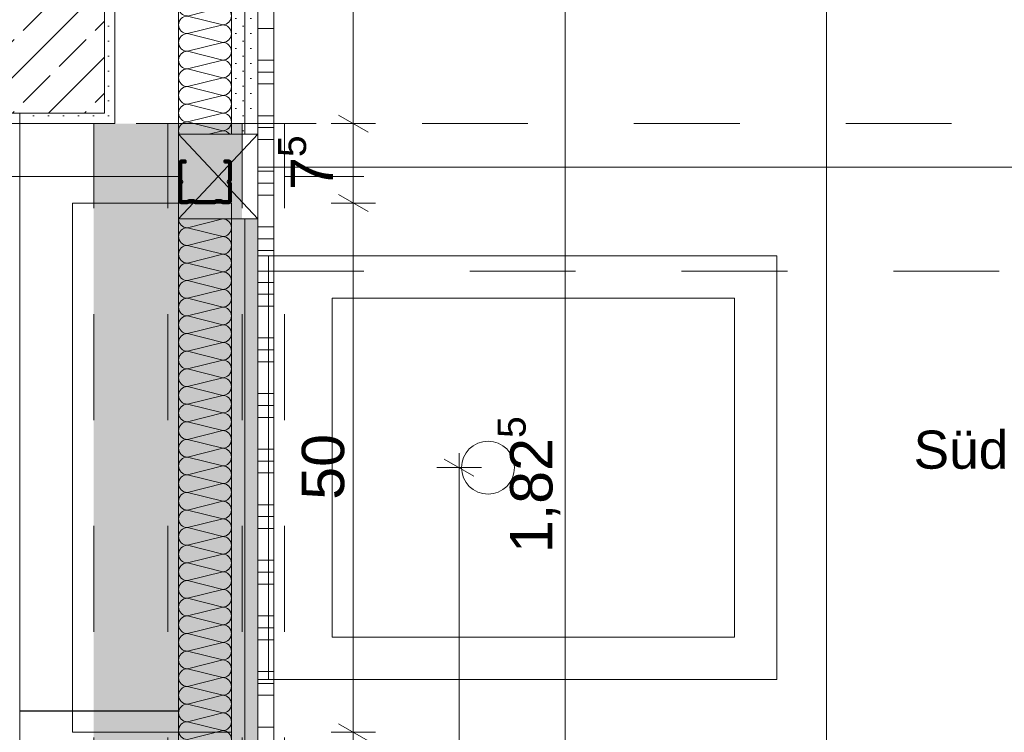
# Model space of a CAD drawing. Header units: metres. Extents: x -3.5 to 65.3, y -10.9 to 16.7.
# Tile 95 of 184: x 40.2 to 41.1, y 4.6 to 5.3. Entities that reach past the tile are written whole.
import ezdxf

# ---------------------------------------------------------------- set-up
doc = ezdxf.new("R2010")
doc.units = ezdxf.units.M
doc.header["$MEASUREMENT"] = 0
for name, pattern in [('Achse', [0.08, 0.04, -0.02, 0, -0.02]), ('DASHED', [0.015, 0.007, -0.008]), ('Strichpunktlinie', [0.124, 0.08, -0.02, 0.004, -0.02]), ('Untersicht', [0.04, 0.03, -0.01])]:
    doc.linetypes.add(name, pattern=pattern)
for name, color, linetype in [('102 - Bemaßung_ Beschriftung.Detail_ Ausschnitt', 7, 'Continuous'), ('206 - Marker.Innenansicht - Ausbau', 7, 'Continuous'), ('605 - Struktur.Wand Innen', 7, 'Continuous'), ('607 - Struktur.Stütze', 7, 'Continuous'), ('608 - Struktur.Träger', 7, 'Continuous'), ('612 - Struktur.Stahlbau', 7, 'Continuous'), ('654 - Abdeckung.Wand Belag', 7, 'Continuous'), ('660 - Unterkonstruktion.Trockenbau', 7, 'Continuous'), ('Abbruch_605 - Struktur.Wand Innen', 7, 'Continuous'), ('Neubau_606 - Struktur.Wand Innen Ausbau', 7, 'Continuous'), ('Neubau_612 - Struktur.Stahlbau', 7, 'Continuous'), ('Neubau_650 - Abdeckung.Fußboden Aufbau', 7, 'Continuous'), ('Neubau_653 - Abdeckung.TB Verkofferung', 7, 'Continuous'), ('Neubau_702 - Einrichtung.Möbel Sanitär', 7, 'Continuous'), ('Neubau_802 - HKLSE.Sanitär', 7, 'Continuous')]:
    doc.layers.add(name, color=color, linetype=linetype)
doc.styles.add('ERSTELLTER_STIL_1', font='txt')
doc.linetypes.add('Abbruch 1', pattern='A,0,[1,2022.0244.A_L5A-PL07.11_iB_1.OG Detail - WC ( 2.26 - 2.27 )1.Shx,S=0.000793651,R=0,X=0,Y=0],-0.1,0', length=0.1)
doc.dimstyles.new('ERSTELLTER_STIL__1', dxfattribs={"dimtxt": 0.04, "dimasz": 0.02128, "dimexe": 0.18, "dimexo": 0.0625, "dimgap": 0, "dimtad": 1, "dimzin": 0, "dimdsep": 46, "dimtxsty": 'ERSTELLTER_STIL_1', "dimblk": 'ARROWHEAD_2', "dimblk1": 'ARROWHEAD_2', "dimblk2": 'ARROWHEAD_2', "dimcen": 0.09, "dimse1": 1, "dimse2": 1, "dimclrd": 7, "dimclre": 7, "dimclrt": 7, "dimazin": 0, "dimtfac": 1, "dimtdec": 4, "dimtmove": 0, "dimatfit": 3, "dimfxl": 1, "dimtolj": 1, "dimtzin": 0, "dimarcsym": 0})
doc.dimstyles.new('ERSTELLTER_STIL__6', dxfattribs={"dimtxt": 0.04, "dimasz": 0.02128, "dimexe": 0.18, "dimexo": 0.0625, "dimgap": 0, "dimtad": 1, "dimzin": 0, "dimdsep": 46, "dimtxsty": 'ERSTELLTER_STIL_1', "dimblk": 'ARROWHEAD_2', "dimblk1": 'ARROWHEAD_2', "dimblk2": 'ARROWHEAD_2', "dimcen": 0.09, "dimclrd": 7, "dimclre": 7, "dimclrt": 7, "dimazin": 0, "dimtfac": 1, "dimtdec": 4, "dimtmove": 0, "dimatfit": 3, "dimfxl": 1, "dimtolj": 1, "dimtzin": 0, "dimarcsym": 0})
pattern_1 = [(45, (0, 0), (-0.0070710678, 0.0070710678), [0, -0.01])]

# ---------------------------------------------------------------- blocks, each defined once
blk = doc.blocks.new('*X5')
at = {"layer": 'Neubau_606 - Struktur.Wand Innen Ausbau', "color": 7, "linetype": 'Continuous', "lineweight": 5}
for p, q in [((40.39167, 5.09999), (40.35833, 5.09165)), ((40.39167, 5.08332), (40.35833, 5.09165)), ((40.39167, 5.08332), (40.35833, 5.07499)), ((40.39167, 5.06665), (40.35833, 5.07499)), ((40.39167, 5.06665), (40.35833, 5.05832)), ((40.39167, 5.04999), (40.35833, 5.05832)), ((40.39167, 5.04999), (40.35833, 5.04165)), ((40.39167, 5.03332), (40.35833, 5.04165)), ((40.39167, 5.03332), (40.35833, 5.02499)), ((40.39167, 5.01665), (40.35833, 5.02499)), ((40.39167, 5.01665), (40.35833, 5.00832)), ((40.39167, 4.99999), (40.35833, 5.00832)), ((40.39167, 4.99999), (40.35833, 4.99165)), ((40.39167, 4.98332), (40.35833, 4.99165)), ((40.39167, 4.98332), (40.35833, 4.97499)), ((40.39167, 4.96665), (40.35833, 4.97499)), ((40.39167, 4.96665), (40.35833, 4.95832)), ((40.39167, 4.94999), (40.35833, 4.95832)), ((40.39167, 4.94999), (40.35833, 4.94165)), ((40.39167, 4.93332), (40.35833, 4.94165)), ((40.39167, 4.93332), (40.35833, 4.92499)), ((40.39167, 4.91665), (40.35833, 4.92499)), ((40.39167, 4.91665), (40.35833, 4.90832)), ((40.39167, 4.89999), (40.35833, 4.90832)), ((40.39167, 4.89999), (40.35833, 4.89165)), ((40.39167, 4.88332), (40.35833, 4.89165)), ((40.39167, 4.88332), (40.35833, 4.87499)), ((40.39167, 4.86665), (40.35833, 4.87499)), ((40.39167, 4.86665), (40.35833, 4.85832)), ((40.39167, 4.84999), (40.35833, 4.85832)), ((40.39167, 4.84999), (40.35833, 4.84165)), ((40.39167, 4.83332), (40.35833, 4.84165)), ((40.39167, 4.83332), (40.35833, 4.82499)), ((40.39167, 4.81665), (40.35833, 4.82499)), ((40.39167, 4.81665), (40.35833, 4.80832)), ((40.39167, 4.79999), (40.35833, 4.80832)), ((40.39167, 4.79999), (40.35833, 4.79165)), ((40.39167, 4.78332), (40.35833, 4.79165)), ((40.39167, 4.78332), (40.35833, 4.77499)), ((40.39167, 4.76665), (40.35833, 4.77499)), ((40.39167, 4.76665), (40.35833, 4.75832)), ((40.39167, 4.74999), (40.35833, 4.75832)), ((40.39167, 4.74999), (40.35833, 4.74165)), ((40.39167, 4.73332), (40.35833, 4.74165)), ((40.39167, 4.73332), (40.35833, 4.72499)), ((40.39167, 4.71665), (40.35833, 4.72499)), ((40.39167, 4.71665), (40.35833, 4.70832)), ((40.39167, 4.69999), (40.35833, 4.70832)), ((40.39167, 4.69999), (40.35833, 4.69165)), ((40.39167, 4.68332), (40.35833, 4.69165)), ((40.39167, 4.68332), (40.35833, 4.67499)), ((40.39167, 4.66665), (40.35833, 4.67499)), ((40.39167, 4.66665), (40.35833, 4.65832)), ((40.39167, 4.64999), (40.35833, 4.65832)), ((40.39167, 4.64999), (40.35833, 4.64165)), ((40.39167, 4.63332), (40.35833, 4.64165)), ((40.39167, 4.63332), (40.35833, 4.62499)), ((40.39167, 4.61665), (40.35833, 4.62499)), ((40.39167, 4.61665), (40.35833, 4.60832))]:
    blk.add_line(p, q, dxfattribs=at)
for centre, start, end in [((40.35833, 5.09999), 180.13453, 269.99998), ((40.39167, 5.09165), 359.99998, 89.99998), ((40.35833, 5.08332), 89.99998, 179.99998), ((40.39167, 5.09165), 269.99998, 359.99998), ((40.35833, 5.08332), 179.99998, 269.99998), ((40.39167, 5.07499), 359.99998, 89.99998), ((40.35833, 5.06665), 89.99998, 179.99998), ((40.39167, 5.07499), 269.99998, 359.99998), ((40.35833, 5.06665), 179.99998, 269.99998), ((40.35833, 5.04999), 89.99998, 179.99998), ((40.39167, 5.05832), 359.99998, 89.99998), ((40.39167, 5.05832), 269.99998, 359.99998), ((40.35833, 5.04999), 179.99998, 269.99998), ((40.39167, 5.04165), 359.99998, 89.99998), ((40.35833, 5.03332), 89.99998, 179.99998), ((40.39167, 5.04165), 269.99998, 359.99998), ((40.35833, 5.03332), 179.99998, 269.99998), ((40.39167, 5.02499), 359.99998, 89.99998), ((40.35833, 5.01665), 89.99998, 179.99998), ((40.39167, 5.02499), 269.99998, 359.99998), ((40.35833, 5.01665), 179.99998, 269.99998), ((40.39167, 5.00832), 359.99998, 89.99998), ((40.35833, 4.99999), 89.99998, 179.99998), ((40.39167, 5.00832), 269.99998, 359.99998), ((40.35833, 4.99999), 179.99998, 269.99998), ((40.39167, 4.99165), 359.99998, 89.99998), ((40.35833, 4.98332), 89.99998, 179.99998), ((40.39167, 4.99165), 269.99998, 359.99998), ((40.35833, 4.98332), 179.99998, 269.99998), ((40.35833, 4.96665), 89.99998, 179.99998), ((40.39167, 4.97499), 359.99998, 89.99998), ((40.39167, 4.97499), 269.99998, 359.99998), ((40.35833, 4.96665), 179.99998, 269.99998), ((40.39167, 4.95832), 359.99998, 89.99998), ((40.35833, 4.94999), 89.99998, 179.99998), ((40.39167, 4.95832), 269.99998, 359.99998), ((40.35833, 4.94999), 179.99998, 269.99998), ((40.39167, 4.94165), 359.99998, 89.99998), ((40.35833, 4.93332), 89.99998, 179.99998), ((40.39167, 4.94165), 269.99998, 359.99998), ((40.35833, 4.93332), 179.99998, 269.99998), ((40.39167, 4.92499), 359.99998, 89.99998), ((40.35833, 4.91665), 89.99998, 179.99998), ((40.39167, 4.92499), 269.99998, 359.99998), ((40.35833, 4.91665), 179.99998, 269.99998), ((40.39167, 4.90832), 359.99998, 89.99998), ((40.35833, 4.89999), 89.99998, 179.99998), ((40.35833, 4.89999), 179.99998, 269.99998), ((40.39167, 4.90832), 269.99998, 359.99998), ((40.39167, 4.89165), 359.99998, 89.99998), ((40.35833, 4.88332), 89.99998, 179.99998), ((40.39167, 4.89165), 269.99998, 359.99998), ((40.35833, 4.88332), 179.99998, 269.99998), ((40.39167, 4.87499), 359.99998, 89.99998), ((40.35833, 4.86665), 89.99998, 179.99998), ((40.39167, 4.87499), 269.99998, 359.99998), ((40.35833, 4.86665), 179.99998, 269.99998), ((40.39167, 4.85832), 359.99998, 89.99998), ((40.35833, 4.84999), 89.99998, 179.99998), ((40.39167, 4.85832), 269.99998, 359.99998), ((40.35833, 4.84999), 179.99998, 269.99998), ((40.39167, 4.84165), 359.99998, 89.99998), ((40.35833, 4.83332), 89.99998, 179.99998), ((40.39167, 4.84165), 269.99998, 359.99998), ((40.35833, 4.83332), 179.99998, 269.99998), ((40.39167, 4.82499), 359.99998, 89.99998), ((40.35833, 4.81665), 89.99998, 179.99998), ((40.35833, 4.81665), 179.99998, 269.99998), ((40.39167, 4.82499), 269.99998, 359.99998), ((40.39167, 4.80832), 359.99998, 89.99998), ((40.35833, 4.79999), 89.99998, 179.99998), ((40.39167, 4.80832), 269.99998, 359.99998), ((40.35833, 4.79999), 179.99998, 269.99998), ((40.39167, 4.79165), 359.99998, 89.99998), ((40.35833, 4.78332), 89.99998, 179.99998), ((40.39167, 4.79165), 269.99998, 359.99998), ((40.35833, 4.78332), 179.99998, 269.99998), ((40.39167, 4.77499), 359.99998, 89.99998), ((40.35833, 4.76665), 89.99998, 179.99998), ((40.39167, 4.77499), 269.99998, 359.99998), ((40.35833, 4.76665), 179.99998, 269.99998), ((40.39167, 4.75832), 359.99998, 89.99998), ((40.35833, 4.74999), 89.99998, 179.99998), ((40.39167, 4.75832), 269.99998, 359.99998), ((40.35833, 4.74999), 179.99998, 269.99998), ((40.39167, 4.74165), 359.99998, 89.99998), ((40.35833, 4.73332), 89.99998, 179.99998), ((40.35833, 4.73332), 179.99998, 269.99998), ((40.39167, 4.74165), 269.99998, 359.99998), ((40.39167, 4.72499), 359.99998, 89.99998), ((40.35833, 4.71665), 89.99998, 179.99998), ((40.39167, 4.72499), 269.99998, 359.99998), ((40.35833, 4.71665), 179.99998, 269.99998), ((40.39167, 4.70832), 359.99998, 89.99998), ((40.35833, 4.69999), 89.99998, 179.99998), ((40.39167, 4.70832), 269.99998, 359.99998), ((40.35833, 4.69999), 179.99998, 269.99998), ((40.39167, 4.69165), 359.99998, 89.99998), ((40.35833, 4.68332), 89.99998, 179.99998), ((40.39167, 4.69165), 269.99998, 359.99998), ((40.35833, 4.68332), 179.99998, 269.99998), ((40.39167, 4.67499), 359.99998, 89.99998), ((40.35833, 4.66665), 89.99998, 179.99998), ((40.39167, 4.67499), 269.99998, 359.99998), ((40.35833, 4.66665), 179.99998, 269.99998), ((40.35833, 4.64999), 89.99998, 179.99998), ((40.39167, 4.65832), 359.99998, 89.99998), ((40.39167, 4.65832), 269.99998, 359.99998), ((40.35833, 4.64999), 179.99998, 269.99998), ((40.39167, 4.64165), 359.99998, 89.99998), ((40.35833, 4.63332), 89.99998, 179.99998), ((40.39167, 4.64165), 269.99998, 359.99998), ((40.35833, 4.63332), 179.99998, 269.99998), ((40.39167, 4.62499), 359.99998, 89.99998), ((40.35833, 4.61665), 89.99998, 179.99998), ((40.39167, 4.62499), 269.99998, 359.99998), ((40.35833, 4.61665), 179.99998, 269.99998), ((40.39167, 4.60832), 359.99998, 89.99998)]:
    blk.add_arc(centre, 0.00833, start, end, dxfattribs=at)
blk = doc.blocks.new('*X6')
at = {"layer": 'Neubau_606 - Struktur.Wand Innen Ausbau', "color": 7, "linetype": 'Continuous', "lineweight": 5}
for p, q in [((40.36505, 5.76), (40.35833, 5.75832)), ((40.39167, 5.74999), (40.35833, 5.75832)), ((40.39167, 5.74999), (40.35833, 5.74165)), ((40.39167, 5.73332), (40.35833, 5.74165)), ((40.39167, 5.73332), (40.35833, 5.72499)), ((40.39167, 5.71665), (40.35833, 5.72499)), ((40.39167, 5.71665), (40.35833, 5.70832)), ((40.39167, 5.69999), (40.35833, 5.70832)), ((40.39167, 5.69999), (40.35833, 5.69165)), ((40.39167, 5.68332), (40.35833, 5.69165)), ((40.39167, 5.68332), (40.35833, 5.67499)), ((40.39167, 5.66665), (40.35833, 5.67499)), ((40.39167, 5.66665), (40.35833, 5.65832)), ((40.39167, 5.64999), (40.35833, 5.65832)), ((40.39167, 5.64999), (40.35833, 5.64165)), ((40.39167, 5.63332), (40.35833, 5.64165)), ((40.39167, 5.63332), (40.35833, 5.62499)), ((40.39167, 5.61665), (40.35833, 5.62499)), ((40.39167, 5.61665), (40.35833, 5.60832)), ((40.39167, 5.59999), (40.35833, 5.60832)), ((40.39167, 5.59999), (40.35833, 5.59165)), ((40.39167, 5.58332), (40.35833, 5.59165)), ((40.39167, 5.58332), (40.35833, 5.57499)), ((40.39167, 5.56665), (40.35833, 5.57499)), ((40.39167, 5.56665), (40.35833, 5.55832)), ((40.39167, 5.54999), (40.35833, 5.55832)), ((40.39167, 5.54999), (40.35833, 5.54165)), ((40.39167, 5.53332), (40.35833, 5.54165)), ((40.39167, 5.53332), (40.35833, 5.52499)), ((40.39167, 5.51665), (40.35833, 5.52499)), ((40.39167, 5.51665), (40.35833, 5.50832)), ((40.39167, 5.49999), (40.35833, 5.50832)), ((40.39167, 5.49999), (40.35833, 5.49165)), ((40.39167, 5.48332), (40.35833, 5.49165)), ((40.39167, 5.48332), (40.35833, 5.47499)), ((40.39167, 5.46665), (40.35833, 5.47499)), ((40.39167, 5.46665), (40.35833, 5.45832)), ((40.39167, 5.44999), (40.35833, 5.45832)), ((40.39167, 5.44999), (40.35833, 5.44165)), ((40.39167, 5.43332), (40.35833, 5.44165)), ((40.39167, 5.43332), (40.35833, 5.42499)), ((40.39167, 5.41665), (40.35833, 5.42499)), ((40.39167, 5.41665), (40.35833, 5.40832)), ((40.39167, 5.39999), (40.35833, 5.40832)), ((40.39167, 5.39999), (40.35833, 5.39165)), ((40.39167, 5.38332), (40.35833, 5.39165)), ((40.39167, 5.38332), (40.35833, 5.37499)), ((40.39167, 5.36665), (40.35833, 5.37499)), ((40.39167, 5.36665), (40.35833, 5.35832)), ((40.39167, 5.34999), (40.35833, 5.35832)), ((40.39167, 5.34999), (40.35833, 5.34165)), ((40.39167, 5.33332), (40.35833, 5.34165)), ((40.39167, 5.33332), (40.35833, 5.32499)), ((40.39167, 5.31665), (40.35833, 5.32499)), ((40.39167, 5.31665), (40.35833, 5.30832)), ((40.39167, 5.29999), (40.35833, 5.30832)), ((40.39167, 5.29999), (40.35833, 5.29165)), ((40.39167, 5.28332), (40.35833, 5.29165)), ((40.39167, 5.28332), (40.35833, 5.27499)), ((40.39167, 5.26665), (40.35833, 5.27499)), ((40.39167, 5.26665), (40.35833, 5.25832)), ((40.39167, 5.24999), (40.35833, 5.25832)), ((40.39167, 5.24999), (40.35833, 5.24165)), ((40.39167, 5.23332), (40.35833, 5.24165)), ((40.39167, 5.23332), (40.35833, 5.22499)), ((40.39167, 5.21665), (40.35833, 5.22499)), ((40.39167, 5.21665), (40.35833, 5.20832)), ((40.39167, 5.19999), (40.35833, 5.20832)), ((40.39167, 5.19999), (40.35833, 5.19165)), ((40.39167, 5.18332), (40.35833, 5.19165)), ((40.39167, 5.18332), (40.37831, 5.17998))]:
    blk.add_line(p, q, dxfattribs=at)
for centre, start, end in [((40.35833, 5.74999), 89.99998, 179.99998), ((40.35833, 5.76665), 232.98832, 269.99998), ((40.39167, 5.75832), 269.99998, 359.99998), ((40.39167, 5.75832), 359.99998, 11.62401), ((40.35833, 5.74999), 179.99998, 269.99998), ((40.39167, 5.74165), 359.99998, 89.99998), ((40.35833, 5.73332), 89.99998, 179.99998), ((40.39167, 5.74165), 269.99998, 359.99998), ((40.35833, 5.73332), 179.99998, 269.99998), ((40.39167, 5.72499), 359.99998, 89.99998), ((40.35833, 5.71665), 89.99998, 179.99998), ((40.39167, 5.72499), 269.99998, 359.99998), ((40.35833, 5.71665), 179.99998, 269.99998), ((40.39167, 5.70832), 359.99998, 89.99998), ((40.35833, 5.69999), 89.99998, 179.99998), ((40.35833, 5.69999), 179.99998, 269.99998), ((40.39167, 5.70832), 269.99998, 359.99998), ((40.39167, 5.69165), 359.99998, 89.99998), ((40.35833, 5.68332), 89.99998, 179.99998), ((40.39167, 5.69165), 269.99998, 359.99998), ((40.35833, 5.68332), 179.99998, 269.99998), ((40.39167, 5.67499), 359.99998, 89.99998), ((40.35833, 5.66665), 89.99998, 179.99998), ((40.39167, 5.67499), 269.99998, 359.99998), ((40.35833, 5.66665), 179.99998, 269.99998), ((40.39167, 5.65832), 359.99998, 89.99998), ((40.35833, 5.64999), 89.99998, 179.99998), ((40.39167, 5.65832), 269.99998, 359.99998), ((40.35833, 5.64999), 179.99998, 269.99998), ((40.39167, 5.64165), 359.99998, 89.99998), ((40.35833, 5.63332), 89.99998, 179.99998), ((40.39167, 5.64165), 269.99998, 359.99998), ((40.35833, 5.63332), 179.99998, 269.99998), ((40.39167, 5.62499), 359.99998, 89.99998), ((40.35833, 5.61665), 89.99998, 179.99998), ((40.35833, 5.61665), 179.99998, 269.99998), ((40.39167, 5.62499), 269.99998, 359.99998), ((40.39167, 5.60832), 359.99998, 89.99998), ((40.35833, 5.59999), 89.99998, 179.99998), ((40.39167, 5.60832), 269.99998, 359.99998), ((40.35833, 5.59999), 179.99998, 269.99998), ((40.39167, 5.59165), 359.99998, 89.99998), ((40.35833, 5.58332), 89.99998, 179.99998), ((40.39167, 5.59165), 269.99998, 359.99998), ((40.35833, 5.58332), 179.99998, 269.99998), ((40.39167, 5.57499), 359.99998, 89.99998), ((40.35833, 5.56665), 89.99998, 179.99998), ((40.39167, 5.57499), 269.99998, 359.99998), ((40.35833, 5.56665), 179.99998, 269.99998), ((40.39167, 5.55832), 359.99998, 89.99998), ((40.35833, 5.54999), 89.99998, 179.99998), ((40.39167, 5.55832), 269.99998, 359.99998), ((40.35833, 5.54999), 179.99998, 269.99998), ((40.35833, 5.53332), 89.99998, 179.99998), ((40.39167, 5.54165), 359.99998, 89.99998), ((40.39167, 5.54165), 269.99998, 359.99998), ((40.35833, 5.53332), 179.99998, 269.99998), ((40.39167, 5.52499), 359.99998, 89.99998), ((40.35833, 5.51665), 89.99998, 179.99998), ((40.39167, 5.52499), 269.99998, 359.99998), ((40.35833, 5.51665), 179.99998, 269.99998), ((40.39167, 5.50832), 359.99998, 89.99998), ((40.35833, 5.49999), 89.99998, 179.99998), ((40.39167, 5.50832), 269.99998, 359.99998), ((40.35833, 5.49999), 179.99998, 269.99998), ((40.39167, 5.49165), 359.99998, 89.99998), ((40.35833, 5.48332), 89.99998, 179.99998), ((40.39167, 5.49165), 269.99998, 359.99998), ((40.35833, 5.48332), 179.99998, 269.99998), ((40.39167, 5.47499), 359.99998, 89.99998), ((40.35833, 5.46665), 89.99998, 179.99998), ((40.39167, 5.47499), 269.99998, 359.99998), ((40.35833, 5.46665), 179.99998, 269.99998), ((40.35833, 5.44999), 89.99998, 179.99998), ((40.39167, 5.45832), 359.99998, 89.99998), ((40.39167, 5.45832), 269.99998, 359.99998), ((40.35833, 5.44999), 179.99998, 269.99998), ((40.39167, 5.44165), 359.99998, 89.99998), ((40.35833, 5.43332), 89.99998, 179.99998), ((40.39167, 5.44165), 269.99998, 359.99998), ((40.35833, 5.43332), 179.99998, 269.99998), ((40.39167, 5.42499), 359.99998, 89.99998), ((40.35833, 5.41665), 89.99998, 179.99998), ((40.39167, 5.42499), 269.99998, 359.99998), ((40.35833, 5.41665), 179.99998, 269.99998), ((40.39167, 5.40832), 359.99998, 89.99998), ((40.35833, 5.39999), 89.99998, 179.99998), ((40.39167, 5.40832), 269.99998, 359.99998), ((40.35833, 5.39999), 179.99998, 269.99998), ((40.39167, 5.39165), 359.99998, 89.99998), ((40.35833, 5.38332), 89.99998, 179.99998), ((40.39167, 5.39165), 269.99998, 359.99998), ((40.35833, 5.38332), 179.99998, 269.99998), ((40.35833, 5.36665), 89.99998, 179.99998), ((40.39167, 5.37499), 359.99998, 89.99998), ((40.39167, 5.37499), 269.99998, 359.99998), ((40.35833, 5.36665), 179.99998, 269.99998), ((40.39167, 5.35832), 359.99998, 89.99998), ((40.35833, 5.34999), 89.99998, 179.99998), ((40.39167, 5.35832), 269.99998, 359.99998), ((40.35833, 5.34999), 179.99998, 269.99998), ((40.39167, 5.34165), 359.99998, 89.99998), ((40.35833, 5.33332), 89.99998, 179.99998), ((40.39167, 5.34165), 269.99998, 359.99998), ((40.35833, 5.33332), 179.99998, 269.99998), ((40.39167, 5.32499), 359.99998, 89.99998), ((40.35833, 5.31665), 89.99998, 179.99998), ((40.39167, 5.32499), 269.99998, 359.99998), ((40.35833, 5.31665), 179.99998, 269.99998), ((40.39167, 5.30832), 359.99998, 89.99998), ((40.35833, 5.29999), 89.99998, 179.99998), ((40.35833, 5.29999), 179.99998, 269.99998), ((40.39167, 5.30832), 269.99998, 359.99998), ((40.39167, 5.29165), 359.99998, 89.99998), ((40.35833, 5.28332), 89.99998, 179.99998), ((40.39167, 5.29165), 269.99998, 359.99998), ((40.35833, 5.28332), 179.99998, 269.99998), ((40.39167, 5.27499), 359.99998, 89.99998), ((40.35833, 5.26665), 89.99998, 179.99998), ((40.39167, 5.27499), 269.99998, 359.99998), ((40.35833, 5.26665), 179.99998, 269.99998), ((40.39167, 5.25832), 359.99998, 89.99998), ((40.35833, 5.24999), 89.99998, 179.99998), ((40.39167, 5.25832), 269.99998, 359.99998), ((40.35833, 5.24999), 179.99998, 269.99998), ((40.39167, 5.24165), 359.99998, 89.99998), ((40.35833, 5.23332), 89.99998, 179.99998), ((40.39167, 5.24165), 269.99998, 359.99998), ((40.35833, 5.23332), 179.99998, 269.99998), ((40.39167, 5.22499), 359.99998, 89.99998), ((40.35833, 5.21665), 89.99998, 179.99998), ((40.35833, 5.21665), 179.99998, 269.99998), ((40.39167, 5.22499), 269.99998, 359.99998), ((40.39167, 5.20832), 359.99998, 89.99998), ((40.35833, 5.19999), 89.99998, 179.99998), ((40.39167, 5.20832), 269.99998, 359.99998), ((40.35833, 5.19999), 179.99998, 269.99998), ((40.39167, 5.19165), 359.99998, 89.99998), ((40.35833, 5.18332), 89.99998, 179.99998), ((40.39167, 5.19165), 269.99998, 359.99998), ((40.35833, 5.18332), 179.99998, 203.61818), ((40.39167, 5.17499), 36.82418, 89.99998)]:
    blk.add_arc(centre, 0.00833, start, end, dxfattribs=at)
blk = doc.blocks.new('*X144')
at = {"layer": '654 - Abdeckung.Wand Belag', "color": 7, "linetype": 'Continuous', "lineweight": 5}
for p, q in [((40.425, 5.28), (40.44, 5.28)), ((40.425, 5.25), (40.44, 5.25)), ((40.425, 5.23875), (40.44, 5.23875)), ((40.425, 5.2275), (40.44, 5.2275)), ((40.425, 5.1975), (40.44, 5.1975)), ((40.425, 5.18625), (40.44, 5.18625)), ((40.425, 5.175), (40.44, 5.175)), ((40.425, 5.145), (40.44, 5.145)), ((40.425, 5.13375), (40.44, 5.13375)), ((40.425, 5.1225), (40.44, 5.1225)), ((40.425, 5.0925), (40.44, 5.0925)), ((40.425, 5.08125), (40.44, 5.08125)), ((40.425, 5.07), (40.44, 5.07)), ((40.425, 5.04), (40.44, 5.04)), ((40.425, 5.02875), (40.44, 5.02875)), ((40.425, 5.0175), (40.44, 5.0175)), ((40.425, 4.9875), (40.44, 4.9875)), ((40.425, 4.97625), (40.44, 4.97625)), ((40.425, 4.965), (40.44, 4.965)), ((40.425, 4.935), (40.44, 4.935)), ((40.425, 4.92375), (40.44, 4.92375)), ((40.425, 4.9125), (40.44, 4.9125)), ((40.425, 4.8825), (40.44, 4.8825)), ((40.425, 4.87125), (40.44, 4.87125)), ((40.425, 4.86), (40.44, 4.86)), ((40.425, 4.83), (40.44, 4.83)), ((40.425, 4.81875), (40.44, 4.81875)), ((40.425, 4.8075), (40.44, 4.8075)), ((40.425, 4.7775), (40.44, 4.7775)), ((40.425, 4.76625), (40.44, 4.76625)), ((40.425, 4.755), (40.44, 4.755)), ((40.425, 4.725), (40.44, 4.725)), ((40.425, 4.71375), (40.44, 4.71375)), ((40.425, 4.7025), (40.44, 4.7025)), ((40.425, 4.6725), (40.44, 4.6725)), ((40.425, 4.66125), (40.44, 4.66125)), ((40.425, 4.65), (40.44, 4.65)), ((40.425, 4.62), (40.44, 4.62))]:
    blk.add_line(p, q, dxfattribs=at)
blk = doc.blocks.new('*D155')
at = {"layer": '102 - Bemaßung_ Beschriftung.Detail_ Ausschnitt', "color": 7, "linetype": 'Continuous', "lineweight": 5}
for p, q in [((40.72898, 5.75192), (40.70098, 5.76808)), ((40.71498, 5.76), (40.71498, 5.77369)), ((40.73598, 5.76), (40.69398, 5.76)), ((40.71498, 3.935), (40.71498, 5.76)), ((40.70098, 3.94308), (40.72898, 3.92692))]:
    blk.add_line(p, q, dxfattribs=at)
at = {"layer": '102 - Bemaßung_ Beschriftung.Detail_ Ausschnitt', "color": 7, "lineweight": 5, "insert": (40.71474, 4.78427), "char_height": 0.04, "attachment_point": 7, "rotation": 90, "style": 'ERSTELLTER_STIL_1'}
blk.add_mtext('\\A1;{\\pql;\\fArial|b0|i0|c0|p38;1,82\\fArial|b0|i0|c0|p38;\\A1{\\H.66x;\\S5^  ;}}', dxfattribs=at)
blk = doc.blocks.new('ARROWHEAD_2')
at = {"color": 0, "linetype": 'Continuous', "lineweight": 0}
for p, q in [((-0.378, -0.655), (0.378, 0.655)), ((0, 0), (-1, 0))]:
    blk.add_line(p, q, dxfattribs=at)
blk = doc.blocks.new('*D252')
at = {"layer": '102 - Bemaßung_ Beschriftung.Detail_ Ausschnitt', "color": 7, "linetype": 'Continuous', "lineweight": 5}
for p, q in [((40.62898, 4.85692), (40.60098, 4.87308)), ((40.61498, 4.865), (40.61498, 4.87869)), ((40.63598, 4.865), (40.59398, 4.865)), ((40.61498, 3.935), (40.61498, 4.865)), ((40.60098, 3.94308), (40.62898, 3.92692)), ((40.63598, 3.935), (40.59398, 3.935)), ((40.61498, 3.92131), (40.61498, 3.935))]:
    blk.add_line(p, q, dxfattribs=at)
at = {"layer": '102 - Bemaßung_ Beschriftung.Detail_ Ausschnitt', "color": 7, "lineweight": 5, "insert": (40.60698, 4.36965), "char_height": 0.04, "attachment_point": 7, "rotation": 90, "style": 'ERSTELLTER_STIL_1'}
blk.add_mtext('\\A1;{\\pql;\\fArial|b0|i0|c0|p38;93}', dxfattribs=at)
blk = doc.blocks.new('*D253')
at = {"layer": '102 - Bemaßung_ Beschriftung.Detail_ Ausschnitt', "color": 7, "linetype": 'Continuous', "lineweight": 5}
for p, q in [((40.50098, 4.62308), (40.52898, 4.60692)), ((40.53598, 4.615), (40.49398, 4.615)), ((40.51498, 3.935), (40.51498, 4.615)), ((40.50098, 3.94308), (40.52898, 3.92692)), ((40.53598, 3.935), (40.49398, 3.935)), ((40.51498, 3.92131), (40.51498, 3.935))]:
    blk.add_line(p, q, dxfattribs=at)
at = {"layer": '102 - Bemaßung_ Beschriftung.Detail_ Ausschnitt', "color": 7, "lineweight": 5, "insert": (40.50698, 4.24465), "char_height": 0.04, "attachment_point": 7, "rotation": 90, "style": 'ERSTELLTER_STIL_1'}
blk.add_mtext('\\A1;{\\pql;\\fArial|b0|i0|c0|p38;68}', dxfattribs=at)
blk = doc.blocks.new('*D254')
at = {"layer": '102 - Bemaßung_ Beschriftung.Detail_ Ausschnitt', "color": 7, "linetype": 'Continuous', "lineweight": 5}
for p, q in [((40.50098, 5.12308), (40.52898, 5.10692)), ((40.53598, 5.115), (40.49398, 5.115)), ((40.51498, 4.615), (40.51498, 5.115)), ((40.50098, 4.62308), (40.52898, 4.60692)), ((40.53598, 4.615), (40.49398, 4.615))]:
    blk.add_line(p, q, dxfattribs=at)
at = {"layer": '102 - Bemaßung_ Beschriftung.Detail_ Ausschnitt', "color": 7, "lineweight": 5, "insert": (40.50698, 4.83465), "char_height": 0.04, "attachment_point": 7, "rotation": 90, "style": 'ERSTELLTER_STIL_1'}
blk.add_mtext('\\A1;{\\pql;\\fArial|b0|i0|c0|p38;50}', dxfattribs=at)
blk = doc.blocks.new('*D255')
at = {"layer": '102 - Bemaßung_ Beschriftung.Detail_ Ausschnitt', "color": 7, "linetype": 'Continuous', "lineweight": 5}
for p, q in [((40.50098, 5.19807), (40.52898, 5.1819)), ((40.53598, 5.18998), (40.49398, 5.18998)), ((40.51498, 5.115), (40.51498, 5.18998)), ((40.50098, 5.12308), (40.52898, 5.10692)), ((40.53598, 5.115), (40.49398, 5.115))]:
    blk.add_line(p, q, dxfattribs=at)
at = {"layer": '102 - Bemaßung_ Beschriftung.Detail_ Ausschnitt', "color": 7, "lineweight": 5, "insert": (40.50741, 5.1273), "char_height": 0.04, "attachment_point": 7, "rotation": 90, "style": 'ERSTELLTER_STIL_1'}
blk.add_mtext('\\A1;{\\pql;\\fArial|b0|i0|c0|p38;7\\fArial|b0|i0|c0|p38;\\A1{\\H.66x;\\S5^  ;}}', dxfattribs=at)
blk = doc.blocks.new('*D256')
at = {"layer": '102 - Bemaßung_ Beschriftung.Detail_ Ausschnitt', "color": 7, "linetype": 'Continuous', "lineweight": 5}
for p, q in [((40.52898, 5.75192), (40.50098, 5.76808)), ((40.51498, 5.76), (40.51498, 5.77369)), ((40.53598, 5.76), (40.49398, 5.76)), ((40.51498, 5.18998), (40.51498, 5.76)), ((40.50098, 5.19807), (40.52898, 5.1819)), ((40.53598, 5.18998), (40.49398, 5.18998))]:
    blk.add_line(p, q, dxfattribs=at)
at = {"layer": '102 - Bemaßung_ Beschriftung.Detail_ Ausschnitt', "color": 7, "lineweight": 5, "insert": (40.50698, 5.44464), "char_height": 0.04, "attachment_point": 7, "rotation": 90, "style": 'ERSTELLTER_STIL_1'}
blk.add_mtext('\\A1;{\\pql;\\fArial|b0|i0|c0|p38;57}', dxfattribs=at)
blk = doc.blocks.new('*D412')
at = {"layer": '102 - Bemaßung_ Beschriftung.Detail_ Ausschnitt', "color": 7, "linetype": 'Continuous', "lineweight": 5}
for p, q in [((39.71926, 5.19807), (39.74726, 5.1819)), ((40.28999, 5.18998), (39.71226, 5.18998)), ((39.73326, 3.505), (39.73326, 5.18998)), ((39.71926, 3.51308), (39.74726, 3.49692)), ((40.14497, 3.505), (39.71226, 3.505)), ((39.73326, 3.49131), (39.73326, 3.505))]:
    blk.add_line(p, q, dxfattribs=at)
at = {"layer": '102 - Bemaßung_ Beschriftung.Detail_ Ausschnitt', "color": 7, "lineweight": 5, "insert": (39.73302, 4.28426), "char_height": 0.04, "attachment_point": 7, "rotation": 90, "style": 'ERSTELLTER_STIL_1'}
blk.add_mtext('\\A1;{\\pql;\\fArial|b0|i0|c0|p38;1,68\\fArial|b0|i0|c0|p38;\\A1{\\H.66x;\\S5^  ;}}', dxfattribs=at)
blk = doc.blocks.new('*D413')
at = {"layer": '102 - Bemaßung_ Beschriftung.Detail_ Ausschnitt', "color": 7, "linetype": 'Continuous', "lineweight": 5}
for p, q in [((39.71926, 5.83658), (39.74726, 5.82042)), ((39.75426, 5.8285), (39.71226, 5.8285)), ((39.73326, 5.18998), (39.73326, 5.8285)), ((39.71926, 5.19807), (39.74726, 5.1819)), ((40.28999, 5.18998), (39.71226, 5.18998))]:
    blk.add_line(p, q, dxfattribs=at)
at = {"layer": '102 - Bemaßung_ Beschriftung.Detail_ Ausschnitt', "color": 7, "lineweight": 5, "char_height": 0.04, "attachment_point": 7, "rotation": 90, "style": 'ERSTELLTER_STIL_1'}
for s, insert in [('\\A1;{\\pql;\\fArial|b0|i0|c0|p38;10\\fArial|b0|i0|c0|p38;\\A1{\\H.66x;\\S65^  ;}}', (39.72592, 5.71963)), ('\\A1;{\\pql;\\fArial|b0|i0|c0|p38;63\\fArial|b0|i0|c0|p38;\\A1{\\H.66x;\\S85^  ;}}', (39.72595, 5.40846))]:
    blk.add_mtext(s, dxfattribs=dict(at, insert=insert))

msp = doc.modelspace()

# ---------------------------------------------------------------- hatches: boundary and pattern name
at = {"layer": '607 - Struktur.Stütze', "linetype": 'Continuous', "lineweight": 0, "true_color": 0x000000}
h = msp.add_hatch(dxfattribs=at)
h.set_pattern_fill('Beton__Stahlbeton_0001', color=18, style=0, pattern_type=2)
h.set_pattern_definition([(45, (0, 0), (-0.033941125, 0.033941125), []), (45, (-0.01697, 0.01697), (-0.033941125, 0.033941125), [0.036, -0.012])])
h.paths.add_polyline_path([(39.97999, 5.19998), (40.27999, 5.19998), (40.27999, 5.99998), (39.97999, 5.99998)])
h = msp.add_hatch(dxfattribs=at)
h.set_pattern_fill('Gips_0001', color=18, style=0, pattern_type=2)
h.set_pattern_definition(pattern_1)
h.paths.add_polyline_path([(40.2, 5.19998), (40.2, 5.18998), (40.28999, 5.18998), (40.28999, 5.76), (40.27999, 5.76), (40.27999, 5.19998)])
at = {"layer": '612 - Struktur.Stahlbau', "linetype": 'Continuous', "lineweight": 0, "true_color": 0x30307f}
msp.add_hatch(color=177, dxfattribs=at).paths.add_polyline_path([(40.27, 5.19001), (40.41, 5.19001), (40.41, 0.71001), (40.27, 0.71001)])
at = {"layer": 'Neubau_606 - Struktur.Wand Innen Ausbau', "linetype": 'Continuous', "lineweight": 0, "true_color": 0x000000}
h = msp.add_hatch(dxfattribs=at)
h.set_pattern_fill('Gips_0001', color=18, style=0, pattern_type=2)
h.set_pattern_definition(pattern_1)
h.paths.add_polyline_path([(40.4, 5.17998), (40.4125, 5.17998), (40.4125, 5.76), (40.4, 5.76)])
h = msp.add_hatch(dxfattribs=at)
h.set_pattern_fill('Gips_0001', color=18, style=0, pattern_type=2)
h.set_pattern_definition(pattern_1)
h.paths.add_polyline_path([(40.4125, 5.76), (40.4125, 5.17998), (40.425, 5.17998), (40.425, 5.76)])
h = msp.add_hatch(dxfattribs=at)
h.set_pattern_fill('Gips_0001', color=18, style=0, pattern_type=2)
h.set_pattern_definition(pattern_1)
h.paths.add_polyline_path([(40.4, 5.09998), (40.4, 3.935), (40.4125, 3.935), (40.4125, 5.09998)])
h = msp.add_hatch(dxfattribs=at)
h.set_pattern_fill('Gips_0001', color=18, style=0, pattern_type=2)
h.set_pattern_definition(pattern_1)
h.paths.add_polyline_path([(40.4125, 5.09998), (40.4125, 3.935), (40.425, 3.935), (40.425, 5.09998)])
at = {"layer": 'Neubau_650 - Abdeckung.Fußboden Aufbau', "linetype": 'Continuous', "lineweight": 13, "true_color": 0xafafaf}
h = msp.add_hatch(dxfattribs=at)
h.set_pattern_fill('Raster_60x60_Fuge_2mm_0001', color=253, style=0, pattern_type=2)
h.set_pattern_definition([(0, (40.9615, 5.1485), (0, 0.602), []), (90, (40.9615, 5.1485), (-0.602, 0), [])])
h.paths.add_polyline_path([(40.425, 3.935), (42.09999, 3.935), (42.09999, 5.76), (40.425, 5.76)])

# ---------------------------------------------------------------- linework, layer by layer
at = {"layer": '605 - Struktur.Wand Innen', "color": 7, "linetype": 'Continuous', "lineweight": 18, "flags": 128}
for points in [[(40.2, 5.17998), (40.2, 5.19998)], [(40.2, 3.865), (40.2, 5.09998)]]:
    msp.add_lwpolyline(points, dxfattribs=at)
at = {"layer": '607 - Struktur.Stütze', "color": 7, "linetype": 'Continuous', "lineweight": 13, "flags": 128}
msp.add_lwpolyline([(39.97999, 5.19998), (40.27999, 5.19998), (40.27999, 5.99998), (39.97999, 5.99998)], close=True, dxfattribs=at)
at = {"layer": '607 - Struktur.Stütze', "color": 7, "linetype": 'Continuous', "lineweight": 5, "flags": 128}
msp.add_lwpolyline([(40.2, 5.18998), (40.28999, 5.18998), (40.28999, 5.76)], dxfattribs=at)
at = {"layer": '608 - Struktur.Träger', "color": 7, "linetype": 'Untersicht', "lineweight": 13}
msp.add_line((0.37999, 5.18998), (61.87999, 5.18998), dxfattribs=at)
at = {"layer": '654 - Abdeckung.Wand Belag', "color": 7, "linetype": 'Continuous', "lineweight": 5, "flags": 128}
for points in [[(40.425, 5.75998), (40.425, 3.935)], [(40.44, 3.935), (40.44, 5.75998)]]:
    msp.add_lwpolyline(points, dxfattribs=at)
at = {"layer": '660 - Unterkonstruktion.Trockenbau', "color": 7, "linetype": 'Continuous', "lineweight": 50, "flags": 128}
msp.add_lwpolyline([(40.3934, 5.15325), (40.3934, 5.155), (40.3974, 5.155, -0.414214), (40.3994, 5.153), (40.3994, 5.13695, -0.267949), (40.3984, 5.13522, 0.57735), (40.3984, 5.13478, -0.267949), (40.3994, 5.13305), (40.3994, 5.117, -0.414214), (40.3974, 5.115), (40.3919, 5.115, -0.250492), (40.39024, 5.11589, 0.250492), (40.39003, 5.116), (40.38577, 5.116, 0.250492), (40.38556, 5.11589, -0.250492), (40.3839, 5.115), (40.3661, 5.115, -0.250492), (40.36444, 5.11589, 0.250492), (40.36423, 5.116), (40.35997, 5.116, 0.250492), (40.35976, 5.11589, -0.250492), (40.3581, 5.115), (40.3526, 5.115, -0.414214), (40.3506, 5.117), (40.3506, 5.13305, -0.267949), (40.3516, 5.13478, 0.57735), (40.3516, 5.13522, -0.267949), (40.3506, 5.13695), (40.3506, 5.153, -0.414214), (40.3526, 5.155), (40.3566, 5.155), (40.3566, 5.15325), (40.3526, 5.15325, 0.414214), (40.35235, 5.153), (40.35235, 5.13695, 0.267949), (40.35248, 5.13673, -0.57735), (40.35248, 5.13327, 0.267949), (40.35235, 5.13305), (40.35235, 5.117, 0.414214), (40.3526, 5.11675), (40.3581, 5.11675, 0.250492), (40.35831, 5.11686, -0.250492), (40.35997, 5.11775), (40.36423, 5.11775, -0.250492), (40.36589, 5.11686, 0.250492), (40.3661, 5.11675), (40.3839, 5.11675, 0.250492), (40.38411, 5.11686, -0.250492), (40.38577, 5.11775), (40.39003, 5.11775, -0.250492), (40.39169, 5.11686, 0.250492), (40.3919, 5.11675), (40.3974, 5.11675, 0.414214), (40.39765, 5.117), (40.39765, 5.13305, 0.267949), (40.39753, 5.13327, -0.57735), (40.39753, 5.13673, 0.267949), (40.39765, 5.13695), (40.39765, 5.153, 0.414214), (40.3974, 5.15325)], format="xyb", close=True, dxfattribs=at)
at = {"layer": '660 - Unterkonstruktion.Trockenbau', "color": 7, "linetype": 'Continuous', "lineweight": 25}
msp.add_lwpolyline([(40.34998, 4.635), (40.2, 4.635)], dxfattribs=at)
at = {"layer": 'Abbruch_605 - Struktur.Wand Innen', "color": 160, "linetype": 'Abbruch 1', "lineweight": 5, "true_color": 0x3232ff}
msp.add_line((39.95, 5.13998), (40.3, 5.13998), dxfattribs=at)
msp.add_line((39.95, 5.13998), (40.3, 5.13998), dxfattribs=at)
at = {"layer": 'Abbruch_605 - Struktur.Wand Innen', "color": 7, "linetype": 'Abbruch 1', "lineweight": 18, "flags": 128}
msp.add_lwpolyline([(40.2, 5.09998), (40.2, 5.17998)], dxfattribs=at)
at = {"layer": 'Neubau_606 - Struktur.Wand Innen Ausbau', "color": 1, "linetype": 'Continuous', "lineweight": 5}
for p, q in [((40.4, 5.17998), (40.4, 5.76)), ((40.4125, 5.17998), (40.4125, 5.76)), ((40.4, 3.935), (40.4, 5.09998)), ((40.4125, 3.935), (40.4125, 5.09998))]:
    msp.add_line(p, q, dxfattribs=at)
at = {"layer": 'Neubau_606 - Struktur.Wand Innen Ausbau', "color": 1, "linetype": 'Continuous', "lineweight": 9}
for p, q in [((40.35, 5.09998), (40.425, 5.17998)), ((40.35, 5.17998), (40.425, 5.09998))]:
    msp.add_line(p, q, dxfattribs=at)
at = {"layer": 'Neubau_606 - Struktur.Wand Innen Ausbau', "color": 1, "linetype": 'Strichpunktlinie', "lineweight": 5}
msp.add_line((40.25, 5.13998), (40.525, 5.13998), dxfattribs=at)
msp.add_line((40.25, 5.13998), (40.525, 5.13998), dxfattribs=at)
at = {"layer": 'Neubau_606 - Struktur.Wand Innen Ausbau', "color": 1, "linetype": 'Continuous', "lineweight": 5, "flags": 128}
for points in [[(40.35, 5.76), (40.35, 5.17998)], [(40.425, 5.17998), (40.425, 5.76)], [(40.35, 5.09998), (40.35, 3.935)], [(40.425, 3.935), (40.425, 5.09998)]]:
    msp.add_lwpolyline(points, dxfattribs=at)
at = {"layer": 'Neubau_606 - Struktur.Wand Innen Ausbau', "color": 1, "linetype": 'Continuous', "lineweight": 9, "flags": 128}
for points in [[(40.35, 5.17998), (40.35, 5.09998)], [(40.4, 5.17998), (40.35, 5.17998)], [(40.4125, 5.17998), (40.4, 5.17998)], [(40.425, 5.17998), (40.4125, 5.17998)], [(40.425, 5.09998), (40.425, 5.17998)], [(40.35, 5.09998), (40.4, 5.09998)], [(40.4, 5.09998), (40.4125, 5.09998)], [(40.4125, 5.09998), (40.425, 5.09998)]]:
    msp.add_lwpolyline(points, dxfattribs=at)
at = {"layer": 'Neubau_612 - Struktur.Stahlbau', "color": 1, "linetype": 'Untersicht', "lineweight": 13}
for p, q in [((40.27, 0.71001), (40.27, 5.19001)), ((40.41, 5.19001), (40.27, 5.19001)), ((40.41, 0.71001), (40.41, 5.19001))]:
    msp.add_line(p, q, dxfattribs=at)
at = {"layer": 'Neubau_612 - Struktur.Stahlbau', "color": 1, "linetype": 'Achse', "lineweight": 9}
msp.add_line((40.34, 0.71001), (40.34, 5.19001), dxfattribs=at)
at = {"layer": 'Neubau_650 - Abdeckung.Fußboden Aufbau', "color": 1, "linetype": 'Continuous', "lineweight": 13, "flags": 128}
msp.add_lwpolyline([(40.425, 3.935), (40.425, 5.76), (42.09999, 5.76), (42.09999, 3.935)], close=True, dxfattribs=at)
at = {"layer": 'Neubau_653 - Abdeckung.TB Verkofferung', "color": 1, "linetype": 'Untersicht', "lineweight": 9}
for p, q in [((40.425, 5.05048), (40.425, 5.75998)), ((40.44997, 5.18998), (40.19997, 5.18998)), ((40.44997, 0.70998), (40.44997, 5.18998)), ((40.425, 5.05048), (42.09999, 5.05048))]:
    msp.add_line(p, q, dxfattribs=at)
at = {"layer": 'Neubau_702 - Einrichtung.Möbel Sanitär', "color": 1, "linetype": 'Continuous', "lineweight": 9}
for p, q in [((40.435, 5.065), (40.435, 4.665)), ((40.495, 4.705), (40.495, 5.025)), ((40.495, 5.025), (40.875, 5.025)), ((40.875, 5.025), (40.875, 4.705)), ((40.875, 4.705), (40.495, 4.705))]:
    msp.add_line(p, q, dxfattribs=at)
at = {"layer": 'Neubau_702 - Einrichtung.Möbel Sanitär', "color": 1, "linetype": 'Continuous', "lineweight": 9, "flags": 128}
msp.add_lwpolyline([(40.915, 5.065), (40.915, 4.665), (40.425, 4.665), (40.425, 5.065)], close=True, dxfattribs=at)
at = {"layer": 'Neubau_702 - Einrichtung.Möbel Sanitär', "color": 1, "linetype": 'Continuous', "lineweight": 9}
msp.add_circle((40.64223, 4.865), 0.025, dxfattribs=at)
at = {"layer": 'Neubau_802 - HKLSE.Sanitär', "color": 1, "linetype": 'Continuous', "lineweight": 9}
for p, q in [((40.25, 5.115), (40.25, 4.615)), ((40.4, 5.115), (40.25, 5.115)), ((40.4, 5.115), (40.4, 4.615)), ((40.4, 4.615), (40.25, 4.615))]:
    msp.add_line(p, q, dxfattribs=at)
at = {"layer": 'Neubau_802 - HKLSE.Sanitär', "color": 1, "linetype": 'DASHED', "lineweight": 9, "flags": 128}
for points in [[(40.25, 5.115), (40.4, 5.115)], [(40.25, 4.615), (40.25, 5.115)], [(40.4, 5.115), (40.4, 4.615)], [(40.4, 4.615), (40.25, 4.615)]]:
    msp.add_lwpolyline(points, dxfattribs=at)

# ---------------------------------------------------------------- block references
at = {"layer": '654 - Abdeckung.Wand Belag', "color": 7, "lineweight": 5}
msp.add_blockref('*X144', (0, 0), dxfattribs=at)
at = {"layer": 'Neubau_606 - Struktur.Wand Innen Ausbau', "color": 1, "lineweight": 13}
for name in ['*X6', '*X5']:
    msp.add_blockref(name, (0, 0), dxfattribs=at)

# ---------------------------------------------------------------- texts
at = {"layer": '206 - Marker.Innenansicht - Ausbau', "color": 7, "lineweight": 9, "insert": (41.13357, 4.88176), "char_height": 0.036, "attachment_point": 6, "style": 'ERSTELLTER_STIL_1'}
msp.add_mtext('\\A1;{\\pqr;\\pt0;\\fArial|b0|i0|c0|p38;Süd}', dxfattribs=at)

# ---------------------------------------------------------------- dimensions: what is measured, and where the dimension line sits
at = {"layer": '102 - Bemaßung_ Beschriftung.Detail_ Ausschnitt', "color": 7, "linetype": 'Continuous', "lineweight": 5}
for base, p1, p2, dimstyle, picture, middle in [((39.73326, 5.8285), (40.28999, 5.18998), (38.29053, 5.8285), 'ERSTELLTER_STIL__6', '*D413', (39.70526, 5.50823)), ((40.714975, 5.76), (40.2, 3.935001), (40.425001, 5.76), 'ERSTELLTER_STIL__1', '*D155', (40.686975, 4.890249)), ((40.51498, 5.76), (40.28999, 5.18998), (40.27999, 5.76), 'ERSTELLTER_STIL__1', '*D256', (40.48698, 5.47513)), ((40.51498, 5.18998), (40.25, 5.115), (40.28999, 5.18998), 'ERSTELLTER_STIL__1', '*D255', (40.48698, 5.19657)), ((39.73326, 5.18998), (40.14497, 3.505), (40.28999, 5.18998), 'ERSTELLTER_STIL__6', '*D412', (39.70526, 4.39024)), ((40.51498, 5.115), (40.25, 4.615), (40.25, 5.115), 'ERSTELLTER_STIL__1', '*D254', (40.48698, 4.86514)), ((40.61498, 4.865), (40.425, 3.935), (40.915, 4.865), 'ERSTELLTER_STIL__1', '*D252', (40.58698, 4.40014)), ((40.51498, 4.615), (40.425, 3.935), (40.25, 4.615), 'ERSTELLTER_STIL__1', '*D253', (40.48698, 4.27514))]:
    dim = msp.add_linear_dim(base=base, p1=p1, p2=p2, angle=90, dimstyle=dimstyle, dxfattribs=at)
    dim.commit()
    dim.dimension.update_dxf_attribs({"geometry": picture, "text_midpoint": middle, "dimtype": 160, "text_rotation": 90})

doc.saveas('drawing.dxf')
